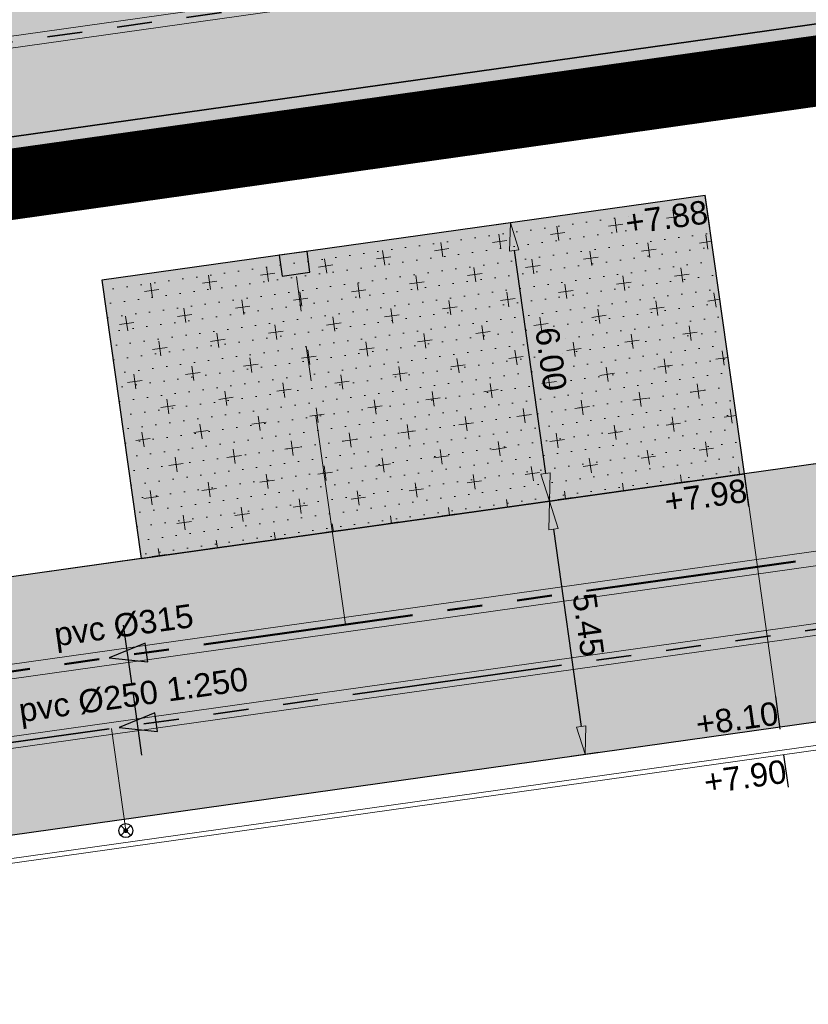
# Model space of a CAD drawing. Extents: x 98477 to 100410, y 398052 to 398969.
# Tile 215 of 256: x 98774 to 98791, y 398262 to 398284. Entities that reach past the tile are written whole.
import ezdxf
from ezdxf.enums import TextEntityAlignment as Align

# ---------------------------------------------------------------- set-up
doc = ezdxf.new("R2010")
doc.units = 0
for name, pattern in [('AL-MATERIAALS', [2, 1, -1]), ('AL-NUTSTRACE', [17, 5, -3.5, 0, -3.5, 5]), ('RI-DWA', [9.75, 4.5, -0.75, 0.75, -0.75, 0.75, -0.75, 0.75, -0.75]), ('RI-RWA', [8.25, 4.5, -0.75, 0.75, -0.75, 0.75, -0.75])]:
    doc.linetypes.add(name, pattern=pattern)
for name, color, linetype, lineweight in [('N-KO-kantbegrenzing grondwerk', 70, 'Continuous', 25), ('N-KO-kantverharding', 2, 'Continuous', 25), ('N-RI-DWA hoofdriool', 24, 'RI-DWA', 35), ('N-RI-DWA hoofdriool buiswand', 24, 'Continuous', 13), ('N-RI-DWA huisaansluitleiding', 24, 'RI-DWA', 18), ('N-RI-DWA ontstoppingstuk', 24, 'Continuous', 25), ('N-RI-DWA strenginformatie', 24, 'Continuous', 25), ('N-RI-RWA hoofdriool', 162, 'RI-RWA', 50), ('N-RI-RWA hoofdriool buiswand', 162, 'Continuous', 13), ('N-RI-RWA kolkaansluitleiding', 132, 'RI-RWA', 18), ('N-RI-RWA strenginformatie', 162, 'Continuous', 25), ('N-RI-straatkolk', 7, 'Continuous', 25), ('N-RI-stroomrichting', 7, 'Continuous', 25), ("N-VH-arcering 'MAT' grijs 251", 251, 'Continuous', 18), ('N-VH-arcering halfverharding', 8, 'Continuous', 9), ('N-VH-arcering printbeton', 8, 'Continuous', 9), ('X-AL-hoogtelijn - Niv 1', 1, 'AL-HOOGTELIJN', 18), ('X-AL-maatvoering VERWERKT', 180, 'Continuous', 18), ('X-AL-materiaalscheiding', 1, 'AL-MATERIAALS', 18), ('X-AL-nutstrace VERWERKT', 252, 'AL-NUTSTRACE', 18), ('X-AL-planthoogte VERWERKT', 180, 'Continuous', 25)]:
    doc.layers.add(name, color=color, linetype=linetype, lineweight=lineweight)
for name, color, linetype, plot in [('X-AL-contourlijnen', 30, 'Continuous', False), ('X-AL-hulplijn', 30, 'Continuous', False), ('X-AL-hulplijn riolering', 30, 'Continuous', False)]:
    doc.layers.add(name, color=color, linetype=linetype, plot=plot)
doc.styles.add('CS Annotative', font='arial.ttf')
doc.styles.get("Standard").update_dxf_attribs({"font": 'txt.shx'})
doc.linetypes.add('AL-HOOGTELIJN', pattern='A,10,-1.5,["H",Standard,S=0.9,R=0,X=-0.3,Y=-0.45],-1.5,30', length=43)
doc.dimstyles.new('CS Annotative', dxfattribs={"dimtxt": 2.5, "dimasz": 3, "dimexe": 0.18, "dimexo": 0.0625, "dimgap": 1, "dimtad": 1, "dimzin": 3, "dimdsep": 46, "dimtxsty": 'CS Annotative', "dimblk": 'CS Dimensionpijl', "dimcen": 0, "dimse1": 1, "dimse2": 1, "dimclrd": 256, "dimclre": 256, "dimadec": 0, "dimazin": 0, "dimtm": 1e-09, "dimtfac": 1, "dimtdec": 0, "dimtofl": 0, "dimtmove": 1, "dimatfit": 1, "dimfxl": 1, "dimtfillclr": 256, "dimtolj": 1, "dimtzin": 3, "dimarcsym": 0})

# ---------------------------------------------------------------- blocks, each defined once
blk = doc.blocks.new('*U89')
at = {"layer": 'X-AL-hulplijn', "flags": 128}
blk.add_lwpolyline([(0.049, -0.347), (-0.049, 0.347)], dxfattribs=at)
at = {"layer": 'X-AL-planthoogte VERWERKT', "linetype": 'Continuous', "style": 'CS Annotative'}
blk.add_attdef('HOOGTE-LINKS', text='', height=0.5, rotation=172, dxfattribs=at).set_placement((0, 0), align=Align.MIDDLE_RIGHT)
blk = doc.blocks.new('*U219')
at = {"layer": 'N-RI-stroomrichting'}
h = blk.add_hatch(color=256, dxfattribs=at)
h.dxf.hatch_style = 1
h.paths.add_polyline_path([(-1.98, -0.28), (2.12, -0.71), (1.84, 1.27)])
blk.add_lwpolyline([(-1.98, -0.28), (2.12, -0.71), (1.84, 1.27)], close=True, dxfattribs=at)
at = {"layer": 'X-AL-hulplijn riolering'}
blk.add_lwpolyline([(0.45, -3.22), (-0.45, 3.22)], dxfattribs=at)
at = {"lineweight": 25, "style": 'CS Annotative'}
blk.add_attdef('Strenginformatie', text='', height=2.5, rotation=8, dxfattribs=at).set_placement((-0.45, 3.22), align=Align.MIDDLE_CENTER)
blk = doc.blocks.new('*U244')
at = {"layer": 'N-RI-stroomrichting'}
h = blk.add_hatch(color=256, dxfattribs=at)
h.dxf.hatch_style = 1
h.paths.add_polyline_path([(-1.98, -0.28), (2.12, -0.71), (1.84, 1.27)])
blk.add_lwpolyline([(-1.98, -0.28), (2.12, -0.71), (1.84, 1.27)], close=True, dxfattribs=at)
at = {"layer": 'X-AL-hulplijn riolering'}
blk.add_lwpolyline([(0.45, -3.22), (-0.45, 3.22)], dxfattribs=at)
at = {"lineweight": 25, "style": 'CS Annotative'}
blk.add_attdef('Strenginformatie', text='', height=2.5, rotation=8, dxfattribs=at).set_placement((-0.45, 3.22), align=Align.MIDDLE_CENTER)
blk = doc.blocks.new('CS Ontstoppingsstuk')
h = blk.add_hatch(color=256)
edge = h.paths.add_edge_path()
edge.add_arc((0, 0), 0.213, 358.5516, 718.5516)
at = {"lineweight": 18, "flags": 128}
for points in [[(-0.53, -0.53), (0.53, 0.53)], [(0.53, -0.53), (-0.53, 0.53)]]:
    blk.add_lwpolyline(points, dxfattribs=at)
blk.add_circle((0, 0), 0.75)
at = {"lineweight": 18}
blk.add_circle((0, 0), 0.213, dxfattribs=at)
blk = doc.blocks.new('*U843')
blk.add_lwpolyline([(-1.33, -1.32), (1.64, -0.91), (1.33, 1.32), (-1.64, 0.91)], close=True)
blk.add_solid([(-1.33, -1.32), (-1.64, 0.91), (-1.33, -1.32), (1.64, -0.91)])
blk = doc.blocks.new('CS Dimensionpijl')
h = blk.add_hatch(color=256)
h.dxf.hatch_style = 1
h.paths.add_polyline_path([(-1, -0.1667), (0, 0), (-1, 0.1667)])
at = {"flags": 128}
blk.add_lwpolyline([(0, 0.5), (0, -0.5)], dxfattribs=at)
blk.add_lwpolyline([(-1, -0.1667), (0, 0), (-1, 0.1667)], close=True, dxfattribs=at)
blk = doc.blocks.new('*D905')
at = {"layer": 'X-AL-maatvoering VERWERKT', "linetype": 'Continuous', "lineweight": -2, "transparency": 16777216}
blk.add_line((98784.797, 398278.579), (98785.466, 398273.825), dxfattribs=at)
at = {"layer": 'X-AL-maatvoering VERWERKT', "lineweight": -2, "transparency": 16777216, "xscale": 0.6000000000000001, "yscale": 0.6000000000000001, "zscale": 0.6000000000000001}
for p, rotation in [((98784.714, 398279.173), 97.99999999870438), ((98785.549, 398273.231), 277.9999999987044)]:
    blk.add_blockref('CS Dimensionpijl', p, dxfattribs=dict(at, rotation=rotation))
at = {"layer": 'X-AL-maatvoering VERWERKT', "color": 0, "transparency": 16777216, "insert": (98785.582, 398276.265), "char_height": 0.5, "attachment_point": 5, "rotation": 278, "style": 'CS Annotative'}
blk.add_mtext('\\A1;6.00', dxfattribs=at)
blk = doc.blocks.new('*D906')
at = {"layer": 'X-AL-maatvoering VERWERKT', "linetype": 'Continuous', "lineweight": -2, "transparency": 16777216}
blk.add_line((98785.633, 398272.637), (98786.224, 398268.429), dxfattribs=at)
at = {"layer": 'X-AL-maatvoering VERWERKT', "lineweight": -2, "transparency": 16777216, "xscale": 0.6000000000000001, "yscale": 0.6000000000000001, "zscale": 0.6000000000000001}
for p, rotation in [((98785.549, 398273.231), 97.99999999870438), ((98786.308, 398267.834), 277.9999999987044)]:
    blk.add_blockref('CS Dimensionpijl', p, dxfattribs=dict(at, rotation=rotation))
at = {"layer": 'X-AL-maatvoering VERWERKT', "color": 0, "transparency": 16777216, "insert": (98786.378, 398270.596), "char_height": 0.5, "attachment_point": 5, "rotation": 278, "style": 'CS Annotative'}
blk.add_mtext('\\A1;5.45', dxfattribs=at)

msp = doc.modelspace()

# ---------------------------------------------------------------- hatches: boundary and pattern name
at = {"layer": "N-VH-arcering 'MAT' grijs 251"}
h = msp.add_hatch(color=256, dxfattribs=at)
h.dxf.hatch_style = 1
edge = h.paths.add_edge_path()
edge.add_line((98801.71, 398275.503), (98759.079, 398269.511))
edge.add_arc((98758.557, 398273.225), 3.75, 188, 278, ccw=False)
edge.add_line((98754.843, 398272.703), (98754.732, 398273.495))
edge.add_arc((98759.436, 398274.156), 4.75, 98, 188, ccw=False)
edge.add_line((98758.775, 398278.86), (98802.644, 398285.025))
edge.add_arc((98800.8, 398298.146), 13.25, 278, 315.3696)
edge.add_arc((98814.321, 398284.798), 5.75, 98, 135.3696, ccw=False)
edge.add_line((98813.521, 398290.492), (98817.945, 398291.114))
edge.add_arc((98818.745, 398285.42), 5.75, 8, 98, ccw=False)
edge.add_line((98824.439, 398286.22), (98832.122, 398231.557))
edge.add_arc((98824.447, 398230.479), 7.75, -36.9034, 8, ccw=False)
edge.add_line((98830.645, 398225.825), (98822.025, 398214.347))
edge.add_arc((98828.622, 398209.393), 8.25, 143.0966, 188)
edge.add_line((98820.453, 398208.245), (98820.952, 398204.691))
edge.add_line((98820.952, 398204.691), (98824.988, 398175.974))
edge.add_line((98824.988, 398175.974), (98826.345, 398166.319))
edge.add_arc((98829.563, 398166.771), 3.25, 188, 278)
edge.add_line((98830.016, 398163.553), (98845.496, 398165.728))
edge.add_line((98845.496, 398165.728), (98850.051, 398166.368))
edge.add_line((98850.051, 398166.368), (98871.26, 398169.349))
edge.add_line((98871.26, 398169.349), (98879.777, 398170.546))
edge.add_line((98879.777, 398170.546), (98895.918, 398172.814))
edge.add_line((98895.918, 398172.814), (98895.013, 398179.251))
edge.add_line((98895.013, 398179.251), (98835.845, 398170.936))
edge.add_arc((98835.184, 398175.639), 4.75, 188, 278, ccw=False)
edge.add_line((98830.48, 398174.978), (98825.977, 398207.018))
edge.add_arc((98833.652, 398208.097), 7.75, 143.0966, 188, ccw=False)
edge.add_line((98827.454, 398212.751), (98836.074, 398224.229))
edge.add_arc((98829.477, 398229.183), 8.25, 323.0966, 368)
edge.add_line((98837.646, 398230.331), (98837.342, 398232.493))
edge.add_line((98837.342, 398232.493), (98837.342, 398232.493))
edge.add_line((98837.342, 398232.493), (98829.688, 398286.958))
edge.add_arc((98835.382, 398287.758), 5.75, 98, 188, ccw=False)
edge.add_line((98834.582, 398293.452), (98882.505, 398300.187))
edge.add_arc((98883.618, 398292.265), 8, 11.632, 98, ccw=False)
edge.add_line((98891.454, 398293.878), (98891, 398296.086))
edge.add_line((98891, 398296.086), (98889.023, 398305.688))
edge.add_line((98889.023, 398305.688), (98888.557, 398307.974))
edge.add_line((98888.557, 398307.974), (98887.385, 398314.76))
edge.add_arc((98879.502, 398313.398), 8, -82, 9.8011, ccw=False)
edge.add_line((98880.615, 398305.476), (98872.945, 398304.398))
edge.add_arc((98872.423, 398308.111), 3.75, 189.4265, 278, ccw=False)
edge.add_arc((92946.735, 397324.304), 6003.05, 9.426501, 10.6116601)
edge.add_line((98847.121, 398429.774), (98842.313, 398429.098))
edge.add_arc((92946.735, 397324.304), 5998.2, 9.4285467, 10.6137733, ccw=False)
edge.add_arc((98860.089, 398306.469), 3.84, -81.4341, 6.6574, ccw=False)
edge.add_line((98860.661, 398302.671), (98847.185, 398300.777))
edge.add_line((98847.185, 398300.777), (98842.63, 398300.137))
edge.add_line((98842.63, 398300.137), (98820.151, 398296.978))
edge.add_arc((98819.35, 398302.672), 5.75, 188, 278, ccw=False)
edge.add_line((98813.656, 398301.872), (98812.306, 398311.477))
edge.add_line((98812.306, 398311.477), (98811.109, 398319.994))
edge.add_line((98811.109, 398319.994), (98809.244, 398333.263))
edge.add_line((98809.244, 398333.263), (98808.674, 398337.323))
edge.add_line((98808.674, 398337.323), (98807.714, 398344.156))
edge.add_line((98807.714, 398344.156), (98807.707, 398344.206))
edge.add_line((98807.707, 398344.206), (98811.668, 398344.762))
edge.add_line((98811.668, 398344.762), (98829.492, 398347.268))
edge.add_line((98829.492, 398347.268), (98831.968, 398347.616))
edge.add_line((98831.968, 398347.616), (98831.064, 398354.052))
edge.add_line((98831.064, 398354.052), (98828.588, 398353.704))
edge.add_line((98828.588, 398353.704), (98810.763, 398351.199))
edge.add_line((98810.763, 398351.199), (98806.802, 398350.643))
edge.add_line((98806.802, 398350.643), (98806.795, 398350.692))
edge.add_line((98806.795, 398350.692), (98805.146, 398362.424))
edge.add_line((98805.146, 398362.424), (98805.048, 398363.12))
edge.add_line((98805.048, 398363.12), (98803.991, 398370.646))
edge.add_line((98803.991, 398370.646), (98802.488, 398381.341))
edge.add_line((98802.488, 398381.341), (98801.43, 398388.867))
edge.add_line((98801.43, 398388.867), (98799.927, 398399.562))
edge.add_line((98799.927, 398399.562), (98798.869, 398407.088))
edge.add_line((98798.869, 398407.088), (98797.366, 398417.783))
edge.add_line((98797.366, 398417.783), (98796.795, 398421.843))
edge.add_line((98796.795, 398421.843), (98795.884, 398428.329))
edge.add_line((98795.884, 398428.329), (98795.877, 398428.379))
edge.add_line((98795.877, 398428.379), (98799.838, 398428.935))
edge.add_line((98799.838, 398428.935), (98817.663, 398431.44))
edge.add_line((98817.663, 398431.44), (98820.138, 398431.788))
edge.add_line((98820.138, 398431.788), (98819.234, 398438.225))
edge.add_line((98819.234, 398438.225), (98816.758, 398437.877))
edge.add_line((98816.758, 398437.877), (98798.933, 398435.372))
edge.add_line((98798.933, 398435.372), (98794.972, 398434.815))
edge.add_line((98794.972, 398434.815), (98794.965, 398434.865))
edge.add_line((98794.965, 398434.865), (98793.379, 398446.154))
edge.add_line((98793.379, 398446.154), (98792.739, 398450.709))
edge.add_line((98792.739, 398450.709), (98789.338, 398474.904))
edge.add_line((98789.338, 398474.904), (98783.892, 398474.138))
edge.add_line((98783.892, 398474.138), (98786.763, 398453.707))
edge.add_arc((98782.059, 398453.046), 4.75, -82, 8, ccw=False)
edge.add_line((98782.72, 398448.342), (98773.115, 398446.992))
edge.add_line((98773.115, 398446.992), (98764.599, 398445.795))
edge.add_line((98764.599, 398445.795), (98743.407, 398442.817))
edge.add_line((98743.407, 398442.817), (98734.891, 398441.62))
edge.add_line((98734.891, 398441.62), (98611.8, 398424.321))
edge.add_line((98611.8, 398424.321), (98607.657, 398453.801))
edge.add_arc((98611.637, 398454.122), 3.993, 101.3918, 184.6082, ccw=False)
edge.add_line((98610.849, 398458.036), (98611.839, 398458.175))
edge.add_line((98611.839, 398458.175), (98639.566, 398462.072))
edge.add_line((98639.566, 398462.072), (98641.547, 398462.351))
edge.add_line((98641.547, 398462.351), (98659.372, 398464.856))
edge.add_line((98659.372, 398464.856), (98661.847, 398465.204))
edge.add_line((98661.847, 398465.204), (98660.943, 398471.64))
edge.add_line((98660.943, 398471.64), (98649.901, 398470.089))
edge.add_line((98649.901, 398470.089), (98624.649, 398466.54))
edge.add_line((98624.649, 398466.54), (98622.669, 398466.261))
edge.add_line((98622.669, 398466.261), (98604.844, 398463.756))
edge.add_line((98604.844, 398463.756), (98602.864, 398463.478))
edge.add_line((98602.864, 398463.478), (98594.941, 398462.365))
edge.add_line((98594.941, 398462.365), (98576.275, 398459.741))
edge.add_line((98576.275, 398459.741), (98577.18, 398453.304))
edge.add_line((98577.18, 398453.304), (98578.17, 398453.444))
edge.add_line((98578.17, 398453.444), (98598.471, 398456.294))
edge.add_arc((98598.792, 398452.314), 3.993, 11.4249, 94.6095, ccw=False)
edge.add_line((98602.706, 398453.105), (98606.849, 398423.625))
edge.add_line((98606.849, 398423.625), (98548.819, 398415.469))
edge.add_arc((98548.158, 398420.173), 4.75, 188, 278, ccw=False)
edge.add_line((98543.454, 398419.512), (98539.768, 398445.74))
edge.add_line((98539.768, 398445.74), (98538.976, 398445.629))
edge.add_line((98538.976, 398445.629), (98538.732, 398447.362))
edge.add_line((98538.732, 398447.362), (98534.771, 398446.805))
edge.add_line((98534.771, 398446.805), (98536.53, 398434.292))
edge.add_line((98536.53, 398434.292), (98537.17, 398429.737))
edge.add_line((98537.17, 398429.737), (98538.395, 398421.022))
edge.add_line((98538.395, 398421.022), (98539.035, 398416.467))
edge.add_line((98539.035, 398416.467), (98541.025, 398402.306))
edge.add_line((98541.025, 398402.306), (98541.665, 398397.751))
edge.add_line((98541.665, 398397.751), (98543.656, 398383.59))
edge.add_line((98543.656, 398383.59), (98544.296, 398379.035))
edge.add_line((98544.296, 398379.035), (98545.604, 398369.727))
edge.add_arc((98543.871, 398369.483), 1.75, -82, 8, ccw=False)
edge.add_line((98544.115, 398367.75), (98522.477, 398364.709))
edge.add_line((98522.477, 398364.709), (98523.215, 398359.461))
edge.add_line((98523.215, 398359.461), (98545.05, 398362.529))
edge.add_line((98545.05, 398362.529), (98549.605, 398363.17))
edge.add_line((98549.605, 398363.17), (98564.162, 398365.215))
edge.add_arc((98564.824, 398360.512), 4.75, 8, 98, ccw=False)
edge.add_line((98569.527, 398361.173), (98576.5, 398311.56))
edge.add_arc((98571.796, 398310.899), 4.75, -82, 8, ccw=False)
edge.add_line((98572.457, 398306.195), (98563.842, 398304.985))
edge.add_line((98563.842, 398304.985), (98559.287, 398304.344))
edge.add_line((98559.287, 398304.344), (98541.016, 398301.777))
edge.add_line((98541.016, 398301.777), (98541.754, 398296.528))
edge.add_line((98541.754, 398296.528), (98553.885, 398298.233))
edge.add_arc((98554.128, 398296.5), 1.75, 8, 98, ccw=False)
edge.add_line((98555.861, 398296.744), (98557.35, 398286.148))
edge.add_line((98557.35, 398286.148), (98557.99, 398281.593))
edge.add_line((98557.99, 398281.593), (98560.134, 398266.343))
edge.add_line((98560.134, 398266.343), (98560.774, 398261.787))
edge.add_line((98560.774, 398261.787), (98562.917, 398246.537))
edge.add_line((98562.917, 398246.537), (98563.557, 398241.982))
edge.add_line((98563.557, 398241.982), (98565.701, 398226.732))
edge.add_line((98565.701, 398226.732), (98566.341, 398222.177))
edge.add_line((98566.341, 398222.177), (98567.566, 398213.462))
edge.add_line((98567.566, 398213.462), (98568.206, 398208.907))
edge.add_line((98568.206, 398208.907), (98576.531, 398149.669))
edge.add_line((98576.531, 398149.669), (98576.556, 398149.491))
edge.add_line((98576.556, 398149.491), (98535.46, 398143.715))
edge.add_line((98535.46, 398143.715), (98536.347, 398137.407))
edge.add_line((98536.347, 398137.407), (98537.337, 398137.546))
edge.add_line((98537.337, 398137.546), (98577.443, 398143.183))
edge.add_line((98577.443, 398143.183), (98578.765, 398133.775))
edge.add_line((98578.765, 398133.775), (98538.659, 398128.139))
edge.add_line((98538.659, 398128.139), (98537.669, 398128))
edge.add_line((98537.669, 398128), (98538.573, 398121.563))
edge.add_line((98538.573, 398121.563), (98579.669, 398127.339))
edge.add_line((98579.669, 398127.339), (98579.676, 398127.289))
edge.add_line((98579.676, 398127.289), (98580.766, 398119.535))
edge.add_line((98580.766, 398119.535), (98582.575, 398106.662))
edge.add_line((98582.575, 398106.662), (98583.062, 398103.196))
edge.add_line((98583.062, 398103.196), (98584.872, 398090.322))
edge.add_line((98584.872, 398090.322), (98585.359, 398086.856))
edge.add_line((98585.359, 398086.856), (98587.168, 398073.983))
edge.add_line((98587.168, 398073.983), (98588.149, 398067.001))
edge.add_arc((98585.921, 398066.688), 2.25, -71.0527, 8, ccw=False)
edge.add_line((98586.652, 398064.56), (98587.088, 398064.71))
edge.add_line((98587.088, 398064.71), (98595.765, 398067.689))
edge.add_line((98595.765, 398067.689), (98596.093, 398067.801))
edge.add_arc((98595.362, 398069.929), 2.25, 188, 288.9473, ccw=False)
edge.add_line((98593.134, 398069.616), (98582.466, 398145.525))
edge.add_arc((98587.169, 398146.186), 4.75, 98, 188, ccw=False)
edge.add_line((98586.508, 398150.89), (98609.067, 398154.06))
edge.add_line((98609.067, 398154.06), (98621.308, 398156.2))
edge.add_line((98621.308, 398156.2), (98618.713, 398174.661))
edge.add_line((98618.713, 398174.661), (98600.889, 398172.156))
edge.add_line((98600.889, 398172.156), (98602.706, 398159.225))
edge.add_line((98602.706, 398159.225), (98585.673, 398156.831))
edge.add_arc((98585.086, 398161.633), 4.838, 189.0296, 276.9704, ccw=False)
edge.add_line((98580.308, 398160.874), (98573.635, 398208.357))
edge.add_line((98573.635, 398208.357), (98572.717, 398214.893))
edge.add_line((98572.717, 398214.893), (98570.017, 398234.104))
edge.add_line((98570.017, 398234.104), (98569.098, 398240.64))
edge.add_line((98569.098, 398240.64), (98568.632, 398243.957))
edge.add_line((98568.632, 398243.957), (98568.166, 398247.275))
edge.add_arc((98572.869, 398247.936), 4.75, 98, 188, ccw=False)
edge.add_line((98572.208, 398252.64), (98597.856, 398256.244))
edge.add_line((98597.856, 398256.244), (98604.392, 398257.163))
edge.add_line((98604.392, 398257.163), (98619.642, 398259.306))
edge.add_line((98619.642, 398259.306), (98626.178, 398260.225))
edge.add_line((98626.178, 398260.225), (98639.447, 398262.089))
edge.add_line((98639.447, 398262.089), (98639.497, 398262.096))
edge.add_line((98639.497, 398262.096), (98640.054, 398258.135))
edge.add_line((98640.054, 398258.135), (98641.863, 398245.262))
edge.add_line((98641.863, 398245.262), (98642.141, 398243.281))
edge.add_line((98642.141, 398243.281), (98643.255, 398235.359))
edge.add_line((98643.255, 398235.359), (98644.577, 398225.952))
edge.add_line((98644.577, 398225.952), (98646.038, 398215.554))
edge.add_line((98646.038, 398215.554), (98646.386, 398213.078))
edge.add_line((98646.386, 398213.078), (98652.823, 398213.983))
edge.add_line((98652.823, 398213.983), (98652.475, 398216.458))
edge.add_line((98652.475, 398216.458), (98651.709, 398221.905))
edge.add_line((98651.709, 398221.905), (98651.431, 398223.885))
edge.add_line((98651.431, 398223.885), (98649.622, 398236.759))
edge.add_line((98649.622, 398236.759), (98649.343, 398238.739))
edge.add_line((98649.343, 398238.739), (98646.49, 398259.04))
edge.add_line((98646.49, 398259.04), (98645.934, 398263.001))
edge.add_line((98645.934, 398263.001), (98645.983, 398263.008))
edge.add_line((98645.983, 398263.008), (98654.398, 398264.191))
edge.add_line((98654.398, 398264.191), (98722.625, 398273.779))
edge.add_line((98722.625, 398273.779), (98731.142, 398274.976))
edge.add_line((98731.142, 398274.976), (98743.97, 398276.779))
edge.add_arc((98744.557, 398271.977), 4.838, 9.0296, 96.9704, ccw=False)
edge.add_line((98749.335, 398272.737), (98750.727, 398262.834))
edge.add_line((98750.727, 398262.834), (98752.41, 398263.07))
edge.add_line((98752.41, 398263.07), (98756.966, 398263.711))
edge.add_line((98756.966, 398263.711), (98772.216, 398265.854))
edge.add_line((98772.216, 398265.854), (98776.771, 398266.494))
edge.add_line((98776.771, 398266.494), (98795.982, 398269.194))
edge.add_line((98795.982, 398269.194), (98800.537, 398269.834))
edge.add_line((98800.537, 398269.834), (98802.468, 398270.106))
edge.add_line((98802.468, 398270.106), (98801.71, 398275.503))
edge = h.paths.add_edge_path(flags=16)
edge.add_line((98744.062, 398333.464), (98751.984, 398334.577))
edge.add_line((98751.984, 398334.577), (98753.966, 398334.856))
edge.add_line((98753.966, 398334.856), (98764.363, 398336.317))
edge.add_line((98764.363, 398336.317), (98764.363, 398336.317))
edge.add_line((98764.363, 398336.317), (98766.343, 398336.595))
edge.add_line((98766.343, 398336.595), (98774.265, 398337.708))
edge.add_line((98774.265, 398337.708), (98774.247, 398337.837))
edge.add_line((98774.247, 398337.837), (98802.49, 398341.806))
edge.add_line((98802.49, 398341.806), (98803.019, 398338.043))
edge.add_line((98803.019, 398338.043), (98808.474, 398299.225))
edge.add_arc((98800.8, 398298.146), 7.75, -82, 8, ccw=False)
edge.add_line((98801.878, 398290.472), (98771.967, 398286.268))
edge.add_line((98771.967, 398286.268), (98767.412, 398285.628))
edge.add_line((98767.412, 398285.628), (98755.133, 398283.902))
edge.add_line((98755.133, 398283.902), (98746.617, 398282.705))
edge.add_line((98746.617, 398282.705), (98730.376, 398280.423))
edge.add_line((98730.376, 398280.423), (98721.86, 398279.226))
edge.add_line((98721.86, 398279.226), (98654.328, 398269.735))
edge.add_arc((98653.667, 398274.439), 4.75, 188, 278, ccw=False)
edge.add_line((98648.963, 398273.778), (98644.134, 398308.14))
edge.add_line((98644.134, 398308.14), (98642.937, 398316.656))
edge.add_line((98642.937, 398316.656), (98640.3, 398335.422))
edge.add_line((98640.3, 398335.422), (98638.121, 398335.116))
edge.add_line((98638.121, 398335.116), (98637.23, 398334.99))
edge.add_line((98637.23, 398334.99), (98635.051, 398334.684))
edge.add_line((98635.051, 398334.684), (98635.74, 398329.782))
edge.add_line((98635.74, 398329.782), (98636.937, 398321.266))
edge.add_line((98636.937, 398321.266), (98638.385, 398310.967))
edge.add_line((98638.385, 398310.967), (98639.025, 398306.412))
edge.add_line((98639.025, 398306.412), (98641.168, 398291.162))
edge.add_line((98641.168, 398291.162), (98642.365, 398282.646))
edge.add_line((98642.365, 398282.646), (98643.715, 398273.04))
edge.add_arc((98639.011, 398272.379), 4.75, -82, 8, ccw=False)
edge.add_line((98639.672, 398267.675), (98619.322, 398264.815))
edge.add_line((98619.322, 398264.815), (98614.272, 398264.105))
edge.add_line((98614.272, 398264.105), (98593.922, 398261.245))
edge.add_arc((98593.261, 398265.949), 4.75, 188, 278, ccw=False)
edge.add_line((98588.557, 398265.288), (98581.779, 398313.514))
edge.add_line((98581.779, 398313.514), (98580.582, 398322.03))
edge.add_line((98580.582, 398322.03), (98575.231, 398360.106))
edge.add_line((98575.231, 398360.106), (98574.591, 398364.661))
edge.add_line((98574.591, 398364.661), (98572.663, 398378.377))
edge.add_line((98572.663, 398378.377), (98571.188, 398388.873))
edge.add_line((98571.188, 398388.873), (98568.516, 398407.887))
edge.add_arc((98573.22, 398408.548), 4.75, 98, 188, ccw=False)
edge.add_line((98572.559, 398413.251), (98607.119, 398418.109))
edge.add_line((98607.119, 398418.109), (98607.614, 398418.178))
edge.add_line((98607.614, 398418.178), (98611.584, 398389.936))
edge.add_line((98611.584, 398389.936), (98611.455, 398389.918))
edge.add_line((98611.455, 398389.918), (98613.264, 398377.044))
edge.add_line((98613.264, 398377.044), (98613.334, 398376.549))
edge.add_line((98613.334, 398376.549), (98626.207, 398378.358))
edge.add_line((98626.207, 398378.358), (98628.188, 398378.637))
edge.add_line((98628.188, 398378.637), (98636.11, 398379.75))
edge.add_line((98636.11, 398379.75), (98648.369, 398381.473))
edge.add_line((98648.369, 398381.473), (98647.465, 398387.91))
edge.add_line((98647.465, 398387.91), (98634.591, 398386.1))
edge.add_line((98634.591, 398386.1), (98632.492, 398385.805))
edge.add_line((98632.492, 398385.805), (98619.737, 398384.013))
edge.add_line((98619.737, 398384.013), (98617.509, 398383.7))
edge.add_line((98617.509, 398383.7), (98612.566, 398418.874))
edge.add_line((98612.566, 398418.874), (98613.061, 398418.944))
edge.add_line((98613.061, 398418.944), (98667.575, 398426.605))
edge.add_line((98667.575, 398426.605), (98722.089, 398434.267))
edge.add_line((98722.089, 398434.267), (98726.149, 398434.837))
edge.add_line((98726.149, 398434.837), (98759.422, 398439.513))
edge.add_line((98759.422, 398439.513), (98763.483, 398440.084))
edge.add_line((98763.483, 398440.084), (98783.486, 398442.895))
edge.add_arc((98784.147, 398438.192), 4.75, 8, 98, ccw=False)
edge.add_line((98788.851, 398438.853), (98795.615, 398390.726))
edge.add_arc((98790.911, 398390.065), 4.75, -82, 8, ccw=False)
edge.add_line((98791.572, 398385.361), (98787.363, 398384.769))
edge.add_line((98787.363, 398384.769), (98774.49, 398382.96))
edge.add_line((98774.49, 398382.96), (98766.122, 398381.784))
edge.add_line((98766.122, 398381.784), (98766.072, 398381.777))
edge.add_line((98766.072, 398381.777), (98764.945, 398389.798))
edge.add_line((98764.945, 398389.798), (98762.092, 398410.099))
edge.add_line((98762.092, 398410.099), (98761.953, 398411.089))
edge.add_line((98761.953, 398411.089), (98755.516, 398410.184))
edge.add_line((98755.516, 398410.184), (98755.655, 398409.194))
edge.add_line((98755.655, 398409.194), (98758.508, 398388.894))
edge.add_line((98758.508, 398388.894), (98759.636, 398380.872))
edge.add_line((98759.636, 398380.872), (98759.586, 398380.865))
edge.add_line((98759.586, 398380.865), (98748.792, 398379.348))
edge.add_line((98748.792, 398379.348), (98744.237, 398378.708))
edge.add_line((98744.237, 398378.708), (98741.316, 398378.298))
edge.add_line((98741.316, 398378.298), (98735.869, 398377.532))
edge.add_line((98735.869, 398377.532), (98732.948, 398377.122))
edge.add_line((98732.948, 398377.122), (98728.393, 398376.482))
edge.add_line((98728.393, 398376.482), (98718.319, 398375.066))
edge.add_arc((98720.442, 398359.964), 15.25, 98, 128)
edge.add_line((98711.053, 398371.981), (98707.249, 398369.01))
edge.add_line((98707.249, 398369.01), (98710.512, 398364.833))
edge.add_line((98710.512, 398364.833), (98713.62, 398367.262))
edge.add_arc((98721.254, 398357.324), 12.531, 99.3779, 127.5301, ccw=False)
edge.add_line((98719.212, 398369.688), (98728.557, 398371.001))
edge.add_line((98728.557, 398371.001), (98733.112, 398371.641))
edge.add_line((98733.112, 398371.641), (98743.906, 398373.158))
edge.add_line((98743.906, 398373.158), (98752.423, 398374.355))
edge.add_line((98752.423, 398374.355), (98763.216, 398375.872))
edge.add_line((98763.216, 398375.872), (98767.772, 398376.512))
edge.add_line((98767.772, 398376.512), (98793.321, 398380.103))
edge.add_arc((98793.768, 398376.291), 3.838, 9.3042, 96.6958, ccw=False)
edge.add_line((98797.556, 398376.911), (98799.602, 398362.354))
edge.add_line((98799.602, 398362.354), (98801.641, 398347.847))
edge.add_line((98801.641, 398347.847), (98801.71, 398347.352))
edge.add_line((98801.71, 398347.352), (98773.468, 398343.383))
edge.add_line((98773.468, 398343.383), (98773.361, 398344.145))
edge.add_line((98773.361, 398344.145), (98770.885, 398343.797))
edge.add_line((98770.885, 398343.797), (98758.012, 398341.988))
edge.add_line((98758.012, 398341.988), (98756.031, 398341.71))
edge.add_line((98756.031, 398341.71), (98743.158, 398339.9))
edge.add_line((98743.158, 398339.9), (98743.158, 398339.9))
edge.add_line((98743.158, 398339.9), (98742.167, 398339.761))
edge.add_line((98742.167, 398339.761), (98743.072, 398333.324))
edge.add_line((98743.072, 398333.324), (98744.062, 398333.464))
edge = h.paths.add_edge_path(flags=16)
edge.add_line((98545.99, 398402.903), (98545.74, 398404.686))
edge.add_arc((98550.444, 398405.347), 4.75, 98, 188, ccw=False)
edge.add_line((98549.783, 398410.05), (98557.705, 398411.164))
edge.add_arc((98558.366, 398406.46), 4.75, 8, 98, ccw=False)
edge.add_line((98563.07, 398407.121), (98563.355, 398405.091))
edge.add_line((98563.355, 398405.091), (98565.095, 398392.713))
edge.add_line((98565.095, 398392.713), (98565.443, 398390.237))
edge.add_line((98565.443, 398390.237), (98567.182, 398377.859))
edge.add_line((98567.182, 398377.859), (98567.468, 398375.829))
edge.add_arc((98562.764, 398375.168), 4.75, -82, 8, ccw=False)
edge.add_line((98563.425, 398370.464), (98555.503, 398369.35))
edge.add_arc((98554.842, 398374.054), 4.75, 188, 278, ccw=False)
edge.add_line((98550.138, 398373.393), (98549.887, 398375.176))
edge.add_line((98549.887, 398375.176), (98548.078, 398388.049))
edge.add_line((98548.078, 398388.049), (98547.8, 398390.03))
edge.add_line((98547.8, 398390.03), (98545.99, 398402.903))
edge = h.paths.add_edge_path(flags=16)
edge.add_line((98580.974, 398279.723), (98580.696, 398281.704))
edge.add_line((98580.696, 398281.704), (98579.235, 398292.102))
edge.add_line((98579.235, 398292.102), (98578.56, 398296.904))
edge.add_arc((98573.856, 398296.243), 4.75, 8, 98)
edge.add_line((98573.195, 398300.947), (98565.57, 398299.875))
edge.add_arc((98566.231, 398295.172), 4.75, 98, 186.1904)
edge.add_line((98561.508, 398294.659), (98561.506, 398294.659))
edge.add_line((98561.506, 398294.659), (98563.663, 398279.31))
edge.add_line((98563.663, 398279.31), (98563.942, 398277.329))
edge.add_line((98563.942, 398277.329), (98566.099, 398261.98))
edge.add_line((98566.099, 398261.98), (98566.101, 398261.981))
edge.add_arc((98570.782, 398262.79), 4.75, 189.8096, 278)
edge.add_line((98571.443, 398258.086), (98579.068, 398259.158))
edge.add_arc((98578.407, 398263.862), 4.75, 278, 368)
edge.add_line((98583.111, 398264.523), (98582.436, 398269.325))
edge.add_line((98582.436, 398269.325), (98580.974, 398279.723))
edge = h.paths.add_edge_path(flags=16)
edge.add_line((98615.081, 398162.782), (98614.489, 398166.998))
edge.add_arc((98612.756, 398166.755), 1.75, 8, 98)
edge.add_line((98612.512, 398168.488), (98608.551, 398167.931))
edge.add_arc((98608.795, 398166.198), 1.75, 98, 188)
edge.add_line((98607.062, 398165.955), (98607.654, 398161.738))
edge.add_arc((98609.387, 398161.982), 1.75, 188, 278)
edge.add_line((98609.631, 398160.249), (98613.592, 398160.805))
edge.add_arc((98613.348, 398162.538), 1.75, 278, 368)
h = msp.add_hatch(color=256, dxfattribs=at)
h.dxf.hatch_style = 1
h.paths.add_polyline_path([(98788.873, 398279.757), (98775.999, 398277.948), (98776.834, 398272.007), (98789.708, 398273.816)])
at = {"layer": 'N-VH-arcering halfverharding'}
h = msp.add_hatch(dxfattribs=at)
h.set_pattern_fill('CS-HALFVERHARDING', color=256)
h.set_pattern_definition([(8, (106814.19794, 479684.77945), (0.0572748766, 0.3109977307), [0, -0.3]), (8, (106814.19794, 479684.77945), (0.531934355, 0.705900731), [0.3125, -0.9375]), (98, (106814.3744, 479684.6465), (-0.705900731, 0.531934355), [0.3125, -0.9375])])
h.paths.add_polyline_path([(98788.873, 398279.757), (98775.999, 398277.948), (98776.834, 398272.007), (98789.708, 398273.816)])
at = {"layer": 'N-VH-arcering printbeton'}
h = msp.add_hatch(dxfattribs=at)
h.set_pattern_fill('CS-PRINTBETON', color=256)
h.set_pattern_definition([(45, (0, 0), (-0.3535533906, 0.3535533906), []), (45, (0.35, 0), (-0.3535533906, 0.3535533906), [0.5, -0.2])])
edge = h.paths.add_edge_path()
edge.add_arc((98814.321, 398284.798), 4, 96.7178, 135.3696, ccw=False)
edge.add_line((98813.853, 398288.771), (98818.187, 398289.381))
edge.add_arc((98818.745, 398285.42), 4, 8, 98.0262, ccw=False)
edge.add_line((98822.706, 398285.977), (98822.999, 398283.897))
edge.add_line((98822.999, 398283.897), (98824.732, 398284.141))
edge.add_line((98824.732, 398284.141), (98824.439, 398286.22))
edge.add_arc((98818.745, 398285.42), 5.75, 8, 98)
edge.add_line((98817.945, 398291.114), (98813.521, 398290.492))
edge.add_arc((98814.321, 398284.798), 5.75, 98, 135.3696)
edge.add_arc((98800.8, 398298.146), 13.25, 278, 315.3696, ccw=False)
edge.add_line((98802.644, 398285.025), (98758.775, 398278.86))
edge.add_arc((98759.436, 398274.156), 4.75, 98, 148.8333)
edge.add_line((98755.371, 398276.614), (98803.429, 398283.379))
edge.add_arc((98800.8, 398298.146), 15, 280.0959, 315.3696)

# ---------------------------------------------------------------- linework, layer by layer
at = {"layer": 'N-KO-kantbegrenzing grondwerk', "flags": 128}
msp.add_lwpolyline([(98824.732, 398284.141), (98822.999, 398283.897), (98822.706, 398285.977, 0.414214), (98818.189, 398289.381), (98813.853, 398288.771, 0.170268), (98811.474, 398287.608, -0.155138), (98803.429, 398283.379), (98755.371, 398276.614)], format="xyb", dxfattribs=at)
at = {"layer": 'N-KO-kantverharding', "flags": 128}
msp.add_lwpolyline([(98743.97, 398276.779, -0.403726), (98749.335, 398272.737), (98750.727, 398262.834), (98752.41, 398263.07), (98756.966, 398263.711), (98772.216, 398265.854), (98776.771, 398266.494), (98795.982, 398269.194), (98800.537, 398269.834), (98802.468, 398270.106), (98801.71, 398275.503), (98789.708, 398273.816), (98788.873, 398279.757), (98775.999, 398277.948), (98776.834, 398272.007), (98773.111, 398271.483), (98772.276, 398277.425), (98759.402, 398275.616), (98760.237, 398269.674), (98759.079, 398269.511, -0.414214), (98754.843, 398272.703), (98754.732, 398273.495, -0.414214), (98758.775, 398278.86), (98802.644, 398285.025, 0.164516)], format="xyb", dxfattribs=at)
at = {"layer": 'N-RI-DWA hoofdriool'}
for points in [[(98750.327, 398279.692), (98797.592, 398286.335)], [(98752.386, 398265.036), (98800.91, 398271.856)]]:
    msp.add_lwpolyline(points, dxfattribs=at)
at = {"layer": 'N-RI-DWA hoofdriool buiswand', "flags": 128}
for points in [[(98750.309, 398279.816), (98797.575, 398286.459)], [(98750.344, 398279.568), (98797.61, 398286.211)], [(98752.369, 398265.16), (98800.892, 398271.979)], [(98752.404, 398264.912), (98800.927, 398271.732)]]:
    msp.add_lwpolyline(points, dxfattribs=at)
at = {"layer": 'N-RI-DWA huisaansluitleiding', "flags": 128}
msp.add_lwpolyline([(98776.509, 398266.205), (98776.202, 398268.383)], dxfattribs=at)
at = {"layer": 'N-RI-RWA hoofdriool'}
msp.add_lwpolyline([(98753.663, 398266.73), (98800.206, 398273.272)], dxfattribs=at)
at = {"layer": 'N-RI-RWA hoofdriool buiswand', "flags": 128}
for points in [[(98753.641, 398266.886), (98800.184, 398273.427)], [(98753.685, 398266.574), (98800.228, 398273.116)]]:
    msp.add_lwpolyline(points, dxfattribs=at)
at = {"layer": 'N-RI-RWA kolkaansluitleiding', "flags": 128}
msp.add_lwpolyline([(98781.193, 398270.599), (98780.142, 398278.076)], dxfattribs=at)
at = {"layer": 'X-AL-contourlijnen', "flags": 128}
msp.add_lwpolyline([(98743.97, 398276.779, -0.403726), (98749.335, 398272.737), (98750.727, 398262.834), (98752.41, 398263.07), (98756.966, 398263.711), (98772.216, 398265.854), (98776.771, 398266.494), (98795.982, 398269.194), (98800.537, 398269.834), (98802.468, 398270.106), (98801.71, 398275.503), (98759.079, 398269.511, -0.414214), (98754.843, 398272.703), (98754.732, 398273.495, -0.414214), (98758.775, 398278.86), (98802.644, 398285.025, 0.164516), (98810.229, 398288.838, -0.164516), (98813.521, 398290.492), (98817.945, 398291.114, -0.414214), (98824.439, 398286.22), (98832.122, 398231.557, -0.198474), (98830.645, 398225.825), (98822.025, 398214.347, 0.198474)], format="xyb", dxfattribs=at)
msp.add_lwpolyline([(98811.474, 398287.608, -0.170268), (98813.853, 398288.771), (98818.187, 398289.381, -0.414348), (98822.706, 398285.977), (98822.999, 398283.897), (98824.732, 398284.141), (98824.439, 398286.22, 0.414214), (98817.945, 398291.114), (98813.521, 398290.492, 0.164516), (98810.229, 398288.838, -0.164516), (98802.644, 398285.025), (98758.775, 398278.86, 0.225512), (98755.371, 398276.614), (98803.429, 398283.379, 0.155138)], format="xyb", close=True, dxfattribs=at)
msp.add_lwpolyline([(98788.873, 398279.757), (98775.999, 398277.948), (98776.834, 398272.007), (98789.708, 398273.816)], close=True, dxfattribs=at)
at = {"layer": 'X-AL-hoogtelijn - Niv 1', "flags": 128}
for points in [[(98723.556, 398227.39, 0.067366), (98811.287, 398238.141, 0.501221), (98819.112, 398257.446, 0.017279), (98810.439, 398270.721), (98750.301, 398262.269), (98748.492, 398275.143), (98705.346, 398269.079, 0.037392), (98712.683, 398235.596, 0.327993)], [(98723.558, 398227.49, 0.067366), (98811.262, 398238.237, 0.501221), (98819.026, 398257.394, 0.017212), (98810.392, 398270.613), (98750.216, 398262.156), (98748.407, 398275.03), (98705.459, 398268.994, 0.037282), (98712.779, 398235.624, 0.327993)]]:
    msp.add_lwpolyline(points, format="xyb", close=True, dxfattribs=at)
at = {"layer": 'X-AL-hoogtelijn - Niv 1', "ltscale": 0.25, "flags": 128}
msp.add_lwpolyline([(98789.708, 398273.816), (98790.473, 398268.369)], dxfattribs=at)
at = {"layer": 'X-AL-materiaalscheiding', "flags": 128}
msp.add_lwpolyline([(98776.834, 398272.007), (98789.708, 398273.816)], dxfattribs=at)
at = {"layer": 'X-AL-nutstrace VERWERKT', "const_width": 1.5, "flags": 128}
msp.add_lwpolyline([(98561.851, 398250.174), (98802.783, 398284.035, 0.16452), (98810.941, 398288.135, -0.169779), (98813.757, 398289.515), (98879.19, 398298.712)], format="xyb", dxfattribs=at)

# ---------------------------------------------------------------- block references
at = {"layer": 'N-RI-DWA ontstoppingstuk', "xscale": 0.2, "yscale": 0.2, "zscale": 0.2}
msp.add_blockref('CS Ontstoppingsstuk', (98776.509, 398266.205), dxfattribs=at)
at = {"layer": 'N-RI-DWA strenginformatie'}
ref = msp.add_blockref('*U244', (98776.762, 398268.462), dxfattribs=dict(at, xscale=0.2, yscale=0.2, zscale=0.2))
ref.add_attrib('Strenginformatie', 'pvc %%C250 1:250', dxfattribs={"linetype": 'Continuous', "lineweight": 25, "height": 0.5, "rotation": 8, "style": 'CS Annotative'}).set_placement((98776.671, 398269.106), align=Align.MIDDLE_CENTER)
at = {"layer": 'N-RI-RWA strenginformatie'}
ref = msp.add_blockref('*U219', (98776.553, 398269.947), dxfattribs=dict(at, xscale=0.2, yscale=0.2, zscale=0.2))
ref.add_attrib('Strenginformatie', 'pvc %%C315', dxfattribs={"linetype": 'Continuous', "lineweight": 25, "height": 0.5, "rotation": 8, "style": 'CS Annotative'}).set_placement((98776.463, 398270.591), align=Align.MIDDLE_CENTER)
at = {"layer": 'N-RI-straatkolk', "xscale": 0.2, "yscale": 0.2, "zscale": 0.2}
msp.add_blockref('*U843', (98780.11, 398278.299), dxfattribs=at)
at = {"layer": 'X-AL-planthoogte VERWERKT'}
ref = msp.add_blockref('*U89', (98788.921, 398279.411), dxfattribs=dict(at, yscale=-1, rotation=196.0000000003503))
ref.add_attrib('HOOGTE-LINKS', '+7.88', dxfattribs={"linetype": 'Continuous', "height": 0.5, "rotation": 8, "style": 'CS Annotative'}).set_placement((98788.921, 398279.411), align=Align.MIDDLE_RIGHT)
ref = msp.add_blockref('*U89', (98789.757, 398273.469), dxfattribs=dict(at, yscale=-1, rotation=196.0000000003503))
ref.add_attrib('HOOGTE-LINKS', '+7.98', dxfattribs={"linetype": 'Continuous', "height": 0.5, "rotation": 8, "style": 'CS Annotative'}).set_placement((98789.757, 398273.469), align=Align.MIDDLE_RIGHT)
ref = msp.add_blockref('*U89', (98790.425, 398268.716), dxfattribs=dict(at, yscale=-1, rotation=196.0000000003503))
ref.add_attrib('HOOGTE-LINKS', '+8.10', dxfattribs={"linetype": 'Continuous', "height": 0.5, "rotation": 8, "style": 'CS Annotative'}).set_placement((98790.425, 398268.716), align=Align.MIDDLE_RIGHT)
ref = msp.add_blockref('*U89', (98790.599, 398267.478), dxfattribs=dict(at, yscale=-1, rotation=196.0000000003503))
ref.add_attrib('HOOGTE-LINKS', '+7.90', dxfattribs={"linetype": 'Continuous', "height": 0.5, "rotation": 8, "style": 'CS Annotative'}).set_placement((98790.599, 398267.478), align=Align.MIDDLE_RIGHT)

# ---------------------------------------------------------------- dimensions: what is measured, and where the dimension line sits
at = {"layer": 'X-AL-maatvoering VERWERKT'}
for base, p1, p2, picture, middle in [((98785.549, 398273.231), (98784.714, 398279.173), (98785.549, 398273.231), '*D905', (98785.582, 398276.265)), ((98786.308, 398267.834), (98785.549, 398273.231), (98786.308, 398267.834), '*D906', (98786.378, 398270.596))]:
    dim = msp.add_linear_dim(base=base, p1=p1, p2=p2, angle=98, dimstyle='CS Annotative', dxfattribs=at)
    dim.commit()
    dim.dimension.update_dxf_attribs({"geometry": picture, "text_midpoint": middle})

doc.saveas('drawing.dxf')
